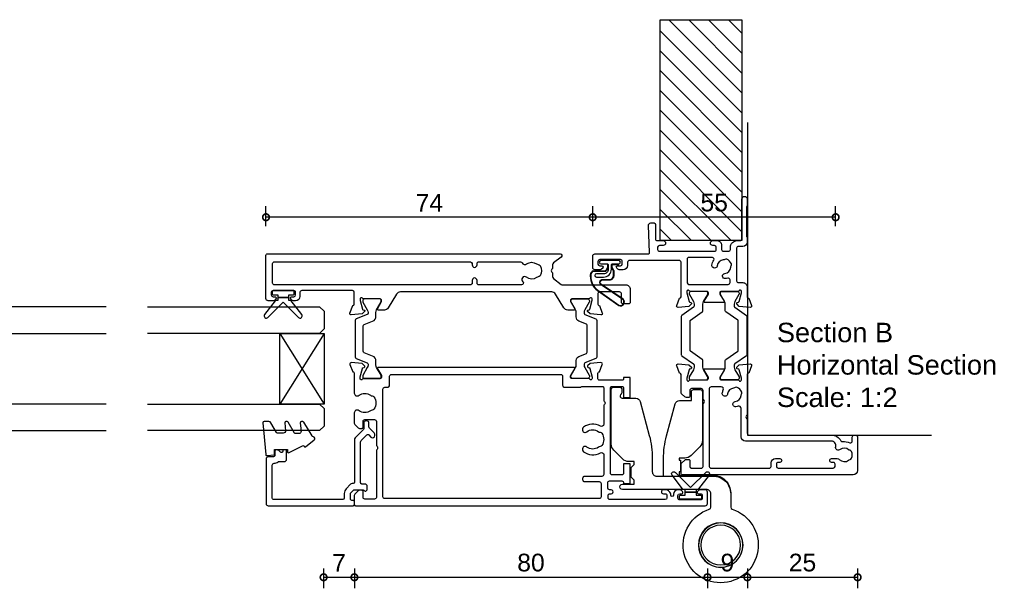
# Model space of a CAD drawing. Header units: millimetres. Extents: x 80 to 17288, y -2623 to 7492.
# Tile 52 of 125: x 3807 to 4030, y 5863 to 5991. Entities that reach past the tile are written whole.
import ezdxf

# ---------------------------------------------------------------- set-up
doc = ezdxf.new("R2010")
doc.units = ezdxf.units.MM
for name, color, linetype in [('Extrusion', 2, 'Continuous'), ('Glass', 140, 'Continuous'), ('Gray', 8, 'Continuous'), ('Gussets', 1, 'Continuous'), ('polyamide', 6, 'Continuous')]:
    doc.layers.add(name, color=color, linetype=linetype)
doc.layers.add('UNO-Dark Grey', color=7, linetype='Continuous', lineweight=13, true_color=0x44474e)
doc.styles.add('UNO Text', font='arial.ttf')
doc.dimstyles.new('UNO', dxfattribs={"dimtxt": 2, "dimasz": 1.5, "dimexe": 1.25, "dimexo": 0.625, "dimtad": 1, "dimdec": 1, "dimzin": 9, "dimtxsty": 'UNO Text', "dimblk": 'DOTSMALL', "dimcen": 2.5, "dimadec": 0, "dimazin": 0, "dimtfac": 1, "dimtdec": 1, "dimtmove": 0, "dimatfit": 3, "dimfxl": 1, "dimfxlon": 1, "dimarcsym": 0})

# ---------------------------------------------------------------- blocks, each defined once
blk = doc.blocks.new('521000')
at = {"layer": 'Extrusion'}
for points in [[(51, 28.8), (51.5, 28.8, -0.414214), (53, 27.3), (53, 26.6, 0.414214), (53.4, 26.2), (62.41, 26.2, -0.986364), (62.41, 25), (61, 25, -0.198912), (60.79, 25.09), (60.77, 25.11, 0.198912), (60.55, 25.2), (54.07, 25.2, 0.198912), (53.86, 25.11), (53.84, 25.09, -0.198962), (53.63, 25), (52.7, 25, -0.41415), (51.7, 26), (51.7, 27, 0.414214), (51.3, 27.4), (43.9, 27.4, 0.414214), (43.5, 27), (43.5, 26, -0.41422), (42.5, 25), (40.3, 25, 0.414157), (40, 24.7), (40, 24.64), (38.3, 24.02, -0.548619), (37.9, 24.33), (38.12, 26.8), (38.66, 27.34, -0.57735), (38.99, 27.25), (39.07, 26.97, 0.267949), (39.21, 26.83), (41.16, 26.31, 0.065543), (41.24, 26.3), (41.5, 26.3, 0.767227), (41.65, 26.86, -0.267949), (41.5, 27.12), (41.5, 30.9, 0.414214), (41.2, 31.2), (40.89, 31.2), (39.3, 30.23, -0.579702), (39, 30.4), (39, 34.6, -0.576766), (39.3, 34.77), (40.89, 33.8), (41.2, 33.8, 0.414214), (41.5, 34.1), (41.5, 37.88, -0.267949), (41.65, 38.14, 0.767227), (41.5, 38.7), (41.24, 38.7, 0.065543), (41.16, 38.69), (39.21, 38.17, 0.267949), (39.07, 38.02), (38.99, 37.75, -0.57735), (38.66, 37.66), (38.12, 38.2), (37.9, 40.67, -0.548619), (38.3, 40.98), (40, 40.36), (40, 40.3, 0.414157), (40.3, 40), (48.1, 40, 0.414217), (48.5, 40.4), (48.5, 51.7, 0.414214), (48.1, 52.1), (47.4, 52.1, -0.414193), (46.4, 53.1), (46.4, 53.97, -0.2), (46.55, 54.32), (46.79, 54.56, -0.2), (47, 54.65, -0.41), (47.3, 54.35), (47.3, 53.7, 0.414189), (47.7, 53.3), (48.3, 53.3, 0.414214), (48.7, 53.7), (48.7, 58.4, 0.414214), (48.3, 58.8), (47.7, 58.8, 0.41418), (47.3, 58.4), (47.3, 58.1), (47.3, 57.95, -0.41), (47, 57.65, -0.2), (46.79, 57.74), (46.55, 57.98, -0.2), (46.4, 58.33), (46.4, 59.5, -0.41), (46.9, 60), (49.5, 60, -0.41), (50, 59.5), (50, 47.44, 0.425129), (50.31, 47.14), (56.45, 47.36, -0.4453), (57, 46.87), (57, 46.1, -0.414214), (56.7, 45.8), (53.4, 45.8, 0.41428), (53, 45.4), (53, 44.05, -1), (51.9, 44.05), (51.9, 44.9, 0.414129), (51.5, 45.3), (51, 45.3, 0.414234), (50.6, 44.9), (50.6, 32.4, 0.414214), (51, 32), (51.5, 32, 0.414205), (51.9, 32.4), (51.9, 32.8, -0.996705), (53, 32.8), (53, 31.8, -0.414566), (52, 30.8), (51, 30.8, 0.414214), (50.6, 30.4), (50.6, 29.2, 0.414213)], [(21.5, 27.12, -0.267769), (21.35, 26.86, 0.76736), (21.5, 26.3), (21.76, 26.3, 0.065543), (21.84, 26.31), (23.79, 26.83, 0.267949), (23.93, 26.97), (24.01, 27.25, -0.57735), (24.34, 27.34), (24.88, 26.8), (25.1, 24.33, -0.548619), (24.7, 24.02), (23, 24.64), (23, 24.7, 0.414071), (22.7, 25), (13.6, 25), (13.45, 25.15, 0.414214), (12.75, 25.15), (12.6, 25), (9.4, 25, 0.414214), (9, 24.6), (9, 5.93, -0.277503), (7.71, 3.81, 0.316398), (7.5, 3.4, -0.138989), (7.26, 1.76, 0.543442), (7.63, 1.2), (8.5, 1.2, -0.414081), (9, 0.7), (9, 0.5, -0.414214), (8.5, 0), (1, 0, -0.414213), (0, 1), (0, 39.7, -0.414214), (0.3, 40), (2.29, 40, -0.198912), (2.65, 39.85), (3.35, 39.15, -0.198913), (3.5, 38.79), (3.5, 38.3, -0.414214), (3.2, 38), (1.9, 38, 0.414214), (1.5, 37.6), (1.5, 35.4, 0.414214), (1.9, 35), (16.1, 35), (16.25, 34.85, 0.414214), (16.95, 34.85), (17.1, 35), (19.1, 35, 0.414214), (19.5, 35.4), (19.5, 37.6, 0.414214), (19.1, 38), (17.8, 38, -0.414214), (17.5, 38.3), (17.5, 38.79, -0.2), (17.65, 39.15), (18.35, 39.85, -0.2), (18.71, 40), (22.7, 40, 0.414071), (23, 40.3), (23, 40.36), (24.7, 40.98, -0.548619), (25.1, 40.67), (24.88, 38.2), (24.34, 37.66, -0.57735), (24.01, 37.75), (23.93, 38.02, 0.267949), (23.79, 38.17), (21.84, 38.69, 0.065543), (21.76, 38.7), (21.5, 38.7, 0.76736), (21.35, 38.14, -0.267949), (21.5, 37.88), (21.5, 34.1, 0.414214), (21.8, 33.8), (22.02, 33.8, 0.137872), (22.17, 33.84), (23.7, 34.77, -0.585524), (24, 34.6), (24, 30.4, -0.585524), (23.7, 30.23), (22.17, 31.16, 0.137872), (22.02, 31.2), (21.8, 31.2, 0.414214), (21.5, 30.9)], [(2.7, 19.6, -0.414202), (3.7, 18.6), (3.7, 17.6, -0.889365), (2.8, 17.6), (2.8, 18, 0.414214), (2.4, 18.4), (1.9, 18.4, 0.414202), (1.5, 18), (1.5, 5.5, 0.414213), (1.9, 5.1), (2.4, 5.1, 0.414215), (2.8, 5.5), (2.8, 5.9, -0.889355), (3.7, 5.9), (3.7, 4.61, -0.219162), (3.49, 4.15, 0.403571), (3.32, 2.03, -0.12305), (3.46, 1.72, 0.239134), (3.74, 1.37, 0.221126), (5.26, 1.37, 0.239134), (5.54, 1.72, -0.12305), (5.68, 2.03, 0.347448), (5.72, 3.93, -0.702074), (6.38, 4.96, 0.481745), (7.6, 5.94), (7.6, 25.4, -0.414156), (8.6, 26.4), (15.04, 26.4, 0.513003), (15.51, 27.06, -0.048433), (15.39, 27.57, -1.000832), (16.58, 27.73, 0.348271), (17.95, 26.41, -0.12305), (18.27, 26.3, 0.239134), (18.72, 26.24, 0.221428), (19.79, 27.31, 0.239134), (19.74, 27.76, -0.12305), (19.62, 28.08, 0.348271), (18.3, 29.45, -1.000832), (18.46, 30.64, -0.070793), (19.2, 30.43, 0.541477), (19.9, 30.89), (19.9, 33.2, 0.414214), (19.5, 33.6), (1.9, 33.6, 0.414214), (1.5, 33.2), (1.5, 20, 0.414214), (1.9, 19.6)]]:
    blk.add_lwpolyline(points, format="xyb", close=True, dxfattribs=at)
blk.add_lwpolyline([(48.58, 32.57, 0.59317), (49.2, 32.9), (49.2, 38.2, 0.414223), (48.8, 38.6), (43.48, 38.6, 0.40033), (43.1, 38.2), (43.1, 29.3, 0.414214), (43.5, 28.9), (44.13, 28.9, 0.510119), (44.51, 29.42, -0.046438), (44.4, 29.92, -0.995868), (45.59, 30.07, 0.348271), (46.96, 28.75, -0.12305), (47.28, 28.63, 0.239134), (47.72, 28.58, 0.221428), (48.8, 29.65, 0.239134), (48.74, 30.1, -0.12305), (48.63, 30.42, 0.348271), (47.31, 31.79, -1.000832), (47.47, 32.98, -0.110255), (48.58, 32.57)], format="xyb", dxfattribs=at)
blk.add_lwpolyline([(21.5, 27.73), (21.5, 27.73)], close=True, dxfattribs=at)
at = {"layer": 'polyamide'}
for points in [[(21.9, 33.94), (22.11, 33.94, 0.131652), (22.21, 33.97), (23.79, 34.88, -0.131652), (24.39, 35.04), (25.88, 35.04, 0.244698), (26.13, 35.17), (28.01, 37.85, -0.244698), (28.18, 37.94), (34.82, 37.94, -0.244698), (34.99, 37.85), (36.87, 35.17, 0.244698), (37.11, 35.04), (38.61, 35.04, -0.131652), (39.21, 34.88), (40.84, 33.94), (41.2, 33.94, 0.414214), (41.5, 34.24), (41.5, 37.74, 0.414214), (41.1, 38.14), (40.89, 38.14, 0.131652), (40.79, 38.11), (39.21, 37.2, -0.131652), (38.61, 37.04), (38.16, 37.04, -0.244698), (37.91, 37.17), (36.06, 39.81, 0.244698), (35.81, 39.94), (27.19, 39.94, 0.244698), (26.94, 39.81), (25.09, 37.17, -0.103471), (25, 37.08, -0.13774), (24.84, 37.04), (24.39, 37.04, -0.131652), (23.79, 37.2), (22.16, 38.14), (21.8, 38.14, 0.414998), (21.5, 37.84), (21.5, 34.34, 0.414214)], [(21.9, 31.06), (22.11, 31.06, -0.131652), (22.21, 31.03), (23.79, 30.12, 0.131652), (24.39, 29.96), (25.88, 29.96, -0.244698), (26.13, 29.83), (28.01, 27.15, 0.244698), (28.18, 27.06), (34.82, 27.06, 0.244698), (34.99, 27.15), (36.87, 29.83, -0.244698), (37.11, 29.96), (38.61, 29.96, 0.131652), (39.21, 30.12), (40.84, 31.06), (41.2, 31.06, -0.414214), (41.5, 30.76), (41.5, 27.26, -0.414214), (41.1, 26.86), (40.89, 26.86, -0.131652), (40.79, 26.89), (39.21, 27.8, 0.131652), (38.61, 27.96), (38.16, 27.96, 0.244698), (37.91, 27.83), (36.06, 25.19, -0.244698), (35.81, 25.06), (27.19, 25.06, -0.244698), (26.94, 25.19), (25.09, 27.83, 0.103471), (25, 27.92, 0.13774), (24.84, 27.96), (24.39, 27.96, 0.131652), (23.79, 27.8), (22.16, 26.86), (21.8, 26.86, -0.414998), (21.5, 27.16), (21.5, 30.66, -0.414214)]]:
    blk.add_lwpolyline(points, format="xyb", close=True, dxfattribs=at)
blk = doc.blocks.new('BACKSEAL1.5')
at = {"layer": 'Gussets'}
for points in [[(-0.35, -2.9), (0.3, -2.9), (0.3, -1.65), (0.3, -0.4), (-0.35, -0.4), (-0.35, -0.02, 0.233448), (-0.45, 0.18), (-3.55, 2.55, 0.936585), (-4.2, 1.8), (-0.75, -1.65), (-4.2, -5.1, 0.936585), (-3.55, -5.85), (-0.45, -3.48, 0.233448), (-0.35, -3.28)], [(1.6, 0.85), (1.2, 0.85, 0.414214), (0.95, 0.6), (0.95, -0.4), (0.3, -0.4), (0.3, -1.65), (0.3, -2.9), (0.95, -2.9), (0.95, -3.9, 0.414214), (1.2, -4.15), (1.6, -4.15, 0.414214), (1.85, -3.9), (1.85, -1.65), (1.85, 0.6, 0.414214)]]:
    blk.add_lwpolyline(points, format="xyb", close=True, dxfattribs=at)
blk = doc.blocks.new('522200')
at = {"layer": 'Extrusion'}
for points in [[(48.4, 19.9), (48.4, 24.4, 0.414214), (48, 24.8), (45.6, 24.8, 0.414214), (45.3, 24.5), (45.3, 24.44), (43.6, 23.82, -0.548619), (43.2, 24.13), (43.42, 26.6), (43.96, 27.14, -0.57735), (44.29, 27.05), (44.37, 26.77, 0.267949), (44.51, 26.63), (46.5, 26.1), (46.8, 26.1, 0.767327), (46.95, 26.66, -0.267949), (46.8, 26.92), (46.8, 30.73, 0.414214), (46.5, 31.03), (46.19, 31.03), (44.6, 30.06, -0.585524), (44.3, 30.23), (44.3, 31.65, -0.261413), (44.78, 32.51), (47.92, 34.42, 0.261413), (48.4, 35.28), (48.4, 69.55, 0.261413), (47.92, 70.4), (44.78, 72.32, -0.261413), (44.3, 73.17), (44.3, 74.6, -0.585524), (44.6, 74.77), (46.19, 73.8), (46.5, 73.8, 0.414214), (46.8, 74.1), (46.8, 77.88, -0.267949), (46.95, 78.14, 0.76731), (46.8, 78.7), (46.54, 78.7, 0.065543), (46.46, 78.69), (44.51, 78.17, 0.267949), (44.37, 78.03), (44.29, 77.75, -0.57735), (43.96, 77.66), (43.42, 78.2), (43.2, 80.67, -0.548619), (43.6, 80.98), (45.3, 80.36), (45.3, 80.3, 0.414204), (45.6, 80), (48.3, 80, 0.414213), (48.7, 80.4), (48.7, 91.9, 0.414214), (48.3, 92.3), (47.4, 92.3, -0.41404), (46.4, 93.3), (46.4, 93.77, -0.198912), (46.54, 94.12), (46.79, 94.36, -0.198912), (47, 94.45), (47, 94.45, -0.414214), (47.3, 94.15), (47.3, 93.7, 0.413403), (47.7, 93.3), (48.3, 93.3, 0.414214), (48.7, 93.7), (48.7, 98.4, 0.414214), (48.3, 98.8), (47.7, 98.8, 0.414214), (47.3, 98.4), (47.3, 97.95, -0.414214), (47, 97.65), (47, 97.65, -0.198912), (46.79, 97.74), (46.54, 97.98, -0.198912), (46.4, 98.33), (46.4, 99.5, -0.414214), (46.9, 100), (56.7, 100, -0.414214), (57, 99.7), (57, 33.39, -0.717885), (56.28, 33.15), (54.95, 34.9, 0.234069), (54.55, 35.1), (53.69, 35.1), (53.55, 35.24, 0.414214), (52.85, 35.24), (52.71, 35.1), (51.85, 35.1, 0.234069), (51.45, 34.9), (50.1, 33.13, 0.164222), (50, 32.83), (50, 18.5, -0.414214), (49, 17.5), (46.1, 17.5, -0.414214), (45.7, 17.9), (45.7, 19.1, -0.414214), (46.1, 19.5), (48, 19.5, 0.414214)], [(50, 42.09), (50, 51.8, -0.414214), (50.4, 52.2), (51, 52.2, 1), (51, 53.3), (50.4, 53.3, -0.414214), (50, 53.7), (50, 98.1, -0.414214), (50.4, 98.5), (54.8, 98.5, -0.414214), (55.2, 98.1), (55.2, 53.7, -0.414213), (54.8, 53.3), (54.5, 53.3, 1), (54.5, 52.2), (54.8, 52.2, -0.414214), (55.2, 51.8), (55.2, 42.35, -0.299503), (54.96, 41.98, 0.502765), (54.72, 40.96, -0.330962), (54.73, 38.7, 0.14398), (54.6, 38.34, -0.245791), (54.35, 37.92, -0.280014), (52.05, 37.92, -0.245791), (51.8, 38.34, 0.14398), (51.67, 38.7, -0.336408), (51.71, 41, 0.979954), (50.7, 41.83, -0.696704)], [(31.3, 74.6, 0.585524), (31, 74.77), (29.47, 73.84, -0.137872), (29.32, 73.8), (29.1, 73.8, -0.414214), (28.8, 74.1), (28.8, 77.88, 0.267949), (28.65, 78.14, -0.767327), (28.8, 78.7), (29.06, 78.7, -0.065543), (29.14, 78.69), (31.09, 78.17, -0.267949), (31.23, 78.03), (31.31, 77.75, 0.57735), (31.64, 77.66), (32.18, 78.2), (32.4, 80.67, 0.548619), (32, 80.98), (30.3, 80.36), (30.3, 80.3, -0.414214), (30, 80), (25.49, 80, 0.635387), (24.99, 78.93, -0.331343), (25, 76.33, 0.14918), (24.87, 75.94, -0.237824), (24.65, 75.55, -0.306676), (21.85, 75.55, -0.237824), (21.63, 75.94, 0.14918), (21.49, 76.33, -0.331343), (21.51, 78.93, 0.635387), (21, 80), (18.71, 80, 0.198912), (18.35, 79.85), (17.65, 79.15, 0.198912), (17.5, 78.79), (17.5, 78.3, 0.414214), (17.8, 78), (19.1, 78, -0.414214), (19.5, 77.6), (19.5, 75.4, -0.414214), (19.1, 75), (13.6, 75), (13.45, 74.85, -0.414214), (12.75, 74.85), (12.6, 75), (1.9, 75, -0.414214), (1.5, 75.4), (1.5, 77.6, -0.414214), (1.9, 78), (3.2, 78, 0.414214), (3.5, 78.3), (3.5, 78.79, 0.198912), (3.35, 79.15), (2.65, 79.85, 0.198912), (2.29, 80), (0.3, 80, 0.414214), (0, 79.7), (0, 0.5, 0.414249), (0.5, 0), (3.1, 0, 0.415107), (3.6, 0.5), (3.6, 1.67, 0.198912), (3.45, 2.02), (3.21, 2.26, 0.668195), (2.7, 2.05), (2.7, 1.6, -0.41534), (2.3, 1.2), (1.7, 1.2, -0.414214), (1.3, 1.6), (1.3, 6.3, -0.414214), (1.7, 6.7), (2.3, 6.7, -0.413964), (2.7, 6.3), (2.7, 5.85, 0.668179), (3.21, 5.64), (3.45, 5.88, 0.198912), (3.6, 6.23), (3.6, 6.7, 0.414008), (2.6, 7.7), (2.4, 7.7, -1), (2.4, 8.3, 0.414216), (3.6, 9.5), (3.6, 10, 1), (2.7, 10), (2.7, 9.6, -0.414214), (2.3, 9.2), (1.8, 9.2, -0.414213), (1.4, 9.6), (1.4, 22.1, -0.414214), (1.8, 22.5), (2.3, 22.5, -0.414224), (2.7, 22.1), (2.7, 21.8, 1.000011), (3.6, 21.8), (3.6, 22.2, -0.414196), (4, 22.6), (5.2, 22.6, -0.414214), (5.6, 22.2), (5.6, 19.4, -0.414214), (5.2, 19), (5, 19), (5, 17.5), (9.5, 17.5), (9.5, 19), (7.4, 19, -0.414214), (7, 19.4), (7, 21.6, -0.414214), (7.4, 22), (26.6, 22, -0.414214), (27, 21.6), (27, 19.4, -0.414214), (26.6, 19), (24.5, 19), (24.5, 17.5), (29, 17.5), (29, 19), (28.7, 19, -0.414214), (28.4, 19.3), (28.4, 24.5, -0.414214), (28.7, 24.8), (30, 24.8, -0.414214), (30.3, 24.5), (30.3, 24.44), (32, 23.82, 0.548619), (32.4, 24.13), (32.18, 26.6), (31.64, 27.14, 0.57735), (31.31, 27.05), (31.23, 26.77, -0.267949), (31.09, 26.63), (29.1, 26.1), (28.8, 26.1, -0.767327), (28.65, 26.66, 0.267949), (28.8, 26.92), (28.8, 30.73, -0.414214), (29.1, 31.03), (29.32, 31.03, -0.137872), (29.47, 30.99), (31, 30.06, 0.585524), (31.3, 30.23)], [(27, 28.35), (27, 23.8, -0.414214), (26.7, 23.5), (23.75, 23.5), (23.6, 23.35, -0.414214), (22.9, 23.35), (22.75, 23.5), (18.44, 23.5, -0.578263), (18.01, 24.25, 0.302535), (17.77, 28.1, 0.234673), (17.37, 28.3), (17.09, 28.3, 0.414214), (16.59, 27.8), (16.59, 27.73, 0.175091), (16.74, 27.31, -0.331343), (16.76, 24.71, 0.14918), (16.62, 24.32, -0.237824), (16.4, 23.93, -0.306676), (13.6, 23.93, -0.237824), (13.38, 24.32, 0.14918), (13.24, 24.71, -0.331332), (13.26, 27.31, 0.175481), (13.41, 27.73), (13.41, 27.8, 0.414214), (12.91, 28.3), (12.63, 28.3, 0.234674), (12.23, 28.1, 0.302535), (11.99, 24.25, -0.578265), (11.56, 23.5), (7.05, 23.5, -0.414213), (6.65, 23.9), (6.65, 27.8, 0.414214), (6.15, 28.3), (5.95, 28.3, 0.414214), (5.45, 27.8), (5.45, 24.5, -0.414214), (5.05, 24.1), (2, 24.1, -0.414214), (1.6, 24.5), (1.6, 73.1, -0.414214), (2, 73.5), (26.4, 73.5, -0.414214), (26.8, 73.1), (26.8, 72.5, 0.414214), (27.3, 72), (29.3, 72, -0.414214), (29.7, 71.6), (29.7, 33.23, -0.414214), (29.3, 32.83), (27.3, 32.83, 0.414214), (26.8, 32.33), (26.8, 28.96, 0.131652), (26.87, 28.71), (26.93, 28.6, -0.131652)]]:
    blk.add_lwpolyline(points, format="xyb", close=True, dxfattribs=at)
at = {"layer": 'polyamide'}
for points in [[(42.29, 79.54, 0.305731), (41.92, 79.79), (33.68, 79.79, 0.305731), (33.31, 79.54), (32.32, 77.07, -0.305731), (32.04, 76.89), (31.86, 76.89, -0.131652), (31.26, 77.05), (29.46, 78.09), (29.1, 78.09, 0.414214), (28.8, 77.79), (28.8, 74.29, 0.414214), (29.2, 73.89), (29.35, 73.89, 0.131652), (29.55, 73.94), (31.26, 74.93, -0.131652), (31.86, 75.09), (32.73, 75.09, 0.305731), (33.85, 75.84), (34.61, 77.74, -0.305731), (34.98, 77.99), (40.62, 77.99, -0.305731), (40.99, 77.74), (41.75, 75.84, 0.305731), (42.87, 75.09), (43.74, 75.09, -0.131652), (44.34, 74.93), (46.14, 73.89), (46.5, 73.89, 0.414214), (46.8, 74.19), (46.8, 77.69, 0.414214), (46.4, 78.09), (46.25, 78.09, 0.131652), (46.05, 78.03), (44.34, 77.05, -0.131652), (43.74, 76.89), (43.56, 76.89, -0.305731), (43.28, 77.07)], [(29.35, 26.74), (29.2, 26.74, -0.414214), (28.8, 27.14), (28.8, 30.54, -0.414214), (29.2, 30.94), (29.35, 30.94, -0.131652), (29.55, 30.89), (31.26, 29.9, 0.131652), (31.86, 29.74), (32.87, 29.74, -0.305731), (33.8, 29.12), (34.48, 27.43, 0.305731), (34.75, 27.24), (40.85, 27.24, 0.305731), (41.12, 27.43), (41.8, 29.12, -0.305731), (42.73, 29.74), (43.74, 29.74, 0.131652), (44.34, 29.9), (46.05, 30.89, -0.131652), (46.25, 30.94), (46.4, 30.94, -0.414214), (46.8, 30.54), (46.8, 27.14, -0.414214), (46.4, 26.74), (46.25, 26.74, -0.131652), (46.05, 26.8), (44.34, 27.78, 0.131652), (43.74, 27.94), (43.56, 27.94, 0.305731), (43.28, 27.75), (42.29, 25.29, -0.305731), (41.92, 25.04), (41.92, 25.04), (33.68, 25.04, -0.305731), (33.31, 25.29), (32.32, 27.75, 0.305731), (32.04, 27.94), (31.86, 27.94, 0.131652), (31.26, 27.78), (29.55, 26.8, -0.131652)]]:
    blk.add_lwpolyline(points, format="xyb", close=True, dxfattribs=at)
blk = doc.blocks.new('QLON48800')
at = {"layer": 'Gussets'}
for points in [[(-1.01, -0.51), (-1.47, -0.51, 0.131652), (-1.59, -0.54), (-2.27, -0.93, 0.267949), (-2.4, -1.15), (-2.37, -3.74, -0.330082), (-3.25, -4.42), (-3.54, -4.42, -0.242084), (-6.8, -2.75), (-10.2, 2.02, -0.840847), (-8.77, 3.05), (-5.44, -1.86, 0.252571), (-4.92, -2.15), (-4.92, -2.15, 0.376647), (-4.36, -1.52), (-4.39, -0.03, -0.414214), (-3.39, 0.97), (-2.4, 0.97, -0.131652), (-2.27, 0.93), (-1.59, 0.54, 0.131652), (-1.47, 0.51), (-1.01, 0.51, 0.414214), (-0.88, 0.63), (-0.88, 2.02)], [(-1.11, -0.41), (-1.47, -0.41, 0.131652), (-1.64, -0.45), (-2.32, -0.85, 0.268481), (-2.5, -1.15), (-2.47, -3.72, -0.325102), (-3.25, -4.32), (-3.54, -4.32, -0.242084), (-6.71, -2.69), (-10.12, 2.07, -0.831226), (-8.85, 2.99), (-5.53, -1.92, 0.254578), (-4.91, -2.25, 0.379612), (-4.26, -1.51), (-4.29, -0.03, -0.413856), (-3.39, 0.87), (-2.4, 0.87, -0.131652), (-2.32, 0.85), (-1.64, 0.45, 0.131652), (-1.47, 0.41), (-1.01, 0.41, 0.414214), (-0.78, 0.63), (-0.78, 1.92)]]:
    blk.add_lwpolyline(points, format="xyb", dxfattribs=at)
blk.add_lwpolyline([(0, 2.02), (0, -2.02, -1), (-0.76, -2.02), (-0.76, -0.63, 0.414214), (-1.01, -0.38), (-2, -0.38, 0.414214), (-3, -1.38), (-3, -3.02, -1), (-3.76, -3.02), (-3.76, -1.42, -0.414214), (-1.96, 0.38), (-1.01, 0.38, 0.414214), (-0.76, 0.63), (-0.76, 2.02, -1)], format="xyb", close=True, dxfattribs=at)
blk = doc.blocks.new('_DotSmall')
at = {"color": 0, "linetype": 'ByBlock', "const_width": 0.5}
blk.add_lwpolyline([(-0.0625, 0, 1), (0.0625, 0, 1)], format="xyb", close=True, dxfattribs=at)
blk = doc.blocks.new('*D275')
at = {"color": 0, "lineweight": -2, "transparency": 16777216}
for p, q in [((3876.02, 5867.03), (3876.02, 5862.53)), ((3883, 5867.03), (3883, 5862.53)), ((3876.02, 5865.03), (3883, 5865.03))]:
    blk.add_line(p, q, dxfattribs=at)
at = {"layer": 'Defpoints', "color": 0, "transparency": 16777216}
for p in [(3876.02, 5900.52), (3883, 5882.85), (3883, 5865.03)]:
    blk.add_point(p, dxfattribs=at)
at = {"color": 0, "lineweight": -2, "transparency": 16777216, "xscale": 3, "yscale": 3, "zscale": 3, "rotation": 180}
blk.add_blockref('_DotSmall', (3876.02, 5865.03), dxfattribs=at)
at = {"color": 0, "lineweight": -2, "transparency": 16777216, "xscale": 3, "yscale": 3, "zscale": 3}
blk.add_blockref('_DotSmall', (3883, 5865.03), dxfattribs=at)
at = {"color": 0, "transparency": 16777216, "insert": (3879.51, 5868.28), "char_height": 4, "attachment_point": 5, "style": 'UNO Text'}
blk.add_mtext('7', dxfattribs=at)
blk = doc.blocks.new('*U221')
at = {"layer": 'Glass'}
for p, q in [((-8, 0), (8, 10)), ((-8, 10), (8, 0))]:
    blk.add_line(p, q, dxfattribs=at)
for points in [[(-14, 40), (-14, 1), (-13, 0), (-9, 0), (-8, 1), (-8, 40)], [(8, 40), (8, 1), (9, 0), (13, 0), (14, 1), (14, 40)]]:
    blk.add_lwpolyline(points, dxfattribs=at)
blk.add_lwpolyline([(-8, 0), (8, 0), (8, 10), (-8, 10)], close=True, dxfattribs=at)
blk = doc.blocks.new('421802')
at = {"layer": 'Extrusion'}
blk.add_lwpolyline([(9.2, 23.15, -0.400098), (9.6, 22.76, 0.145125), (9.92, 21.85, -0.157511), (10, 21.62), (10, 20.4, 0.414214), (10.5, 19.9), (12.35, 19.9, 0.414214), (12.65, 20.2), (12.65, 20.5, 0.414214), (12.35, 20.8), (12.32, 20.8, -0.668179), (12.11, 21.31), (12.5, 21.7, 0.198912), (12.65, 22.05), (12.65, 22.25, 0.414214), (12.35, 22.55), (11.4, 22.55, -0.414214), (11.1, 22.85), (11.1, 24.05, 0.414214), (10.6, 24.55), (0.5, 24.55, 0.414214), (0, 24.05), (0, 4.85, 0.414214), (0.3, 4.55), (0.9, 4.55, 0.414214), (1.2, 4.85), (1.2, 5.15, -0.414214), (1.5, 5.45), (2.7, 5.45, -0.198912), (2.91, 5.36), (3.51, 4.76, -0.198912), (3.6, 4.55), (3.6, 2.59, -0.267785), (3.45, 2.33, 0.492955), (3.39, 1.86), (3.45, 1.79, 0.198912), (3.8, 1.65), (4.4, 1.65, 0.414214), (4.9, 2.15), (4.9, 2.85, -0.414214), (5.2, 3.15), (14.4, 3.15, -0.19891), (14.75, 3), (16.03, 1.72, -0.414214), (16.03, 1.3), (15.53, 0.8, 0.668179), (15.88, -0.05), (16.17, -0.05, 0.198912), (16.52, 0.09), (17.59, 1.16, -0.198912), (17.8, 1.25), (18.7, 1.25, 0.414214), (19.2, 1.75), (19.2, 1.95, 0.414214), (18.7, 2.45), (17.4, 2.45, -0.198912), (17.19, 2.53), (15.33, 4.4, 0.198912), (14.98, 4.55), (5.3, 4.55, -0.414213), (5, 4.85), (5, 5.06, 0.198839), (4.85, 5.41), (3.86, 6.41, 0.198912), (2.8, 6.85), (1.7, 6.85, -0.414204), (1.4, 7.15), (1.4, 22.85, -0.414223), (1.7, 23.15)], format="xyb", close=True, dxfattribs=at)
blk = doc.blocks.new('*D276')
at = {"color": 0, "lineweight": -2, "transparency": 16777216}
for p, q in [((3883, 5867.03), (3883, 5862.53)), ((3962.97, 5867.03), (3962.97, 5862.53)), ((3883, 5865.03), (3962.97, 5865.03))]:
    blk.add_line(p, q, dxfattribs=at)
at = {"layer": 'Defpoints', "color": 0, "transparency": 16777216}
for p in [(3883, 5882.85), (3962.97, 5882.42), (3962.97, 5865.03)]:
    blk.add_point(p, dxfattribs=at)
at = {"color": 0, "lineweight": -2, "transparency": 16777216, "xscale": 3, "yscale": 3, "zscale": 3, "rotation": 180}
blk.add_blockref('_DotSmall', (3883, 5865.03), dxfattribs=at)
at = {"color": 0, "lineweight": -2, "transparency": 16777216, "xscale": 3, "yscale": 3, "zscale": 3}
blk.add_blockref('_DotSmall', (3962.97, 5865.03), dxfattribs=at)
at = {"color": 0, "transparency": 16777216, "insert": (3922.99, 5868.33), "char_height": 4, "attachment_point": 5, "style": 'UNO Text'}
blk.add_mtext('80', dxfattribs=at)
blk = doc.blocks.new('*D277')
at = {"color": 0, "lineweight": -2, "transparency": 16777216}
for p, q in [((3962.97, 5867.03), (3962.97, 5862.53)), ((3972, 5867.03), (3972, 5862.53)), ((3962.97, 5865.03), (3972, 5865.03))]:
    blk.add_line(p, q, dxfattribs=at)
at = {"layer": 'Defpoints', "color": 0, "transparency": 16777216}
for p in [(3972, 5897.22), (3962.97, 5882.42), (3972, 5865.03)]:
    blk.add_point(p, dxfattribs=at)
at = {"color": 0, "lineweight": -2, "transparency": 16777216, "xscale": 3, "yscale": 3, "zscale": 3, "rotation": 180}
blk.add_blockref('_DotSmall', (3962.97, 5865.03), dxfattribs=at)
at = {"color": 0, "lineweight": -2, "transparency": 16777216, "xscale": 3, "yscale": 3, "zscale": 3}
blk.add_blockref('_DotSmall', (3972, 5865.03), dxfattribs=at)
at = {"color": 0, "transparency": 16777216, "insert": (3967.49, 5868.33), "char_height": 4, "attachment_point": 5, "style": 'UNO Text'}
blk.add_mtext('9', dxfattribs=at)
blk = doc.blocks.new('*D278')
at = {"color": 0, "lineweight": -2, "transparency": 16777216}
for p, q in [((3972, 5867.03), (3972, 5862.53)), ((3996.97, 5867.03), (3996.97, 5862.53)), ((3972, 5865.03), (3996.97, 5865.03))]:
    blk.add_line(p, q, dxfattribs=at)
at = {"layer": 'Defpoints', "color": 0, "transparency": 16777216}
for p in [(3972, 5897.22), (3996.97, 5892.97), (3996.97, 5865.03)]:
    blk.add_point(p, dxfattribs=at)
at = {"color": 0, "lineweight": -2, "transparency": 16777216, "xscale": 3, "yscale": 3, "zscale": 3, "rotation": 180}
blk.add_blockref('_DotSmall', (3972, 5865.03), dxfattribs=at)
at = {"color": 0, "lineweight": -2, "transparency": 16777216, "xscale": 3, "yscale": 3, "zscale": 3}
blk.add_blockref('_DotSmall', (3996.97, 5865.03), dxfattribs=at)
at = {"color": 0, "transparency": 16777216, "insert": (3984.49, 5868.33), "char_height": 4, "attachment_point": 5, "style": 'UNO Text'}
blk.add_mtext('25', dxfattribs=at)
blk = doc.blocks.new('*D279')
at = {"color": 0, "lineweight": -2, "transparency": 16777216}
for p, q in [((3936.97, 5944.52), (3936.97, 5949.02)), ((3992, 5944.52), (3992, 5949.02)), ((3992, 5946.52), (3936.97, 5946.52))]:
    blk.add_line(p, q, dxfattribs=at)
at = {"layer": 'Defpoints', "color": 0, "transparency": 16777216}
for p in [(3936.97, 5946.52), (3936.97, 5936.42), (3992, 5896.22)]:
    blk.add_point(p, dxfattribs=at)
at = {"color": 0, "lineweight": -2, "transparency": 16777216, "xscale": 3, "yscale": 3, "zscale": 3, "rotation": 180}
blk.add_blockref('_DotSmall', (3936.97, 5946.52), dxfattribs=at)
at = {"color": 0, "lineweight": -2, "transparency": 16777216, "xscale": 3, "yscale": 3, "zscale": 3}
blk.add_blockref('_DotSmall', (3992, 5946.52), dxfattribs=at)
at = {"color": 0, "transparency": 16777216, "insert": (3964.49, 5949.81), "char_height": 4, "attachment_point": 5, "style": 'UNO Text'}
blk.add_mtext('55', dxfattribs=at)
blk = doc.blocks.new('*D280')
at = {"color": 0, "lineweight": -2, "transparency": 16777216}
for p, q in [((3862.97, 5944.52), (3862.97, 5949.02)), ((3936.97, 5944.52), (3936.97, 5949.02)), ((3936.97, 5946.52), (3862.97, 5946.52))]:
    blk.add_line(p, q, dxfattribs=at)
at = {"layer": 'Defpoints', "color": 0, "transparency": 16777216}
for p in [(3862.97, 5946.52), (3936.97, 5936.42), (3862.97, 5929.52)]:
    blk.add_point(p, dxfattribs=at)
at = {"color": 0, "lineweight": -2, "transparency": 16777216, "xscale": 3, "yscale": 3, "zscale": 3, "rotation": 180}
blk.add_blockref('_DotSmall', (3862.97, 5946.52), dxfattribs=at)
at = {"color": 0, "lineweight": -2, "transparency": 16777216, "xscale": 3, "yscale": 3, "zscale": 3}
blk.add_blockref('_DotSmall', (3936.97, 5946.52), dxfattribs=at)
at = {"color": 0, "transparency": 16777216, "insert": (3899.97, 5949.77), "char_height": 4, "attachment_point": 5, "style": 'UNO Text'}
blk.add_mtext('74', dxfattribs=at)
blk = doc.blocks.new('H100 Top')
at = {"layer": 'Gussets'}
blk.add_lwpolyline([(-2.6, 8.09, 6.388936), (2.6, 8.09, -0.325923), (2.25, 8.57), (2.25, 11.6, -0.414214), (3.25, 12.6), (22.25, 12.6, 1.000418), (22.25, 13.8), (19.64, 13.8), (19.64, 14.68), (20.3, 15.34), (20.3, 17.54), (19.64, 18.2), (19.64, 18.9), (20.82, 18.9, 0.198912), (22.24, 19.49), (24.21, 21.46, 0.198912), (24.8, 22.88), (24.8, 35.2, 0.414214), (24.3, 35.7), (22.9, 35.7, 0.414214), (22.4, 35.2), (22.4, 34.64, 0.216386), (22.67, 34.06, -0.654608), (22.3, 33.22), (19.21, 33.22, 0.339454), (18.24, 32.48), (16.18, 24.8, 0.065543), (15.5, 19.62), (15.5, 16.6, -0.414214), (14.5, 15.6), (1.75, 15.6, 0.414214), (-2.25, 11.6), (-2.25, 8.57, -0.325928)], format="xyb", close=True, dxfattribs=at)
blk.add_lwpolyline([(12.95, 15.6), (12.95, 19.52, 0.065543), (12.27, 24.7), (10.32, 31.98, 0.339454), (9.35, 32.72), (6.65, 32.72), (6.65, 34.7, 0.414214), (6.15, 35.2), (4.65, 35.2, 0.414214), (4.15, 34.7), (4.15, 23.68, 0.198912), (4.74, 22.26), (6.71, 20.29, 0.198912), (8.13, 19.7), (9.45, 19.7), (9.45, 19.2), (9.15, 19.2), (9.15, 16.6), (9.45, 16.6), (9.45, 15.8), (1.75, 15.8, 0.414214), (-2.25, 11.8), (-2.25, 8.57, -0.325923), (-2.6, 8.09)], format="xyb", dxfattribs=at)
for radius in [5.05, 5, 4.5]:
    blk.add_circle((0, 0), radius, dxfattribs=at)
blk = doc.blocks.new('*U559')
at = {"linetype": 'ByBlock'}
h = blk.add_hatch(dxfattribs=at)
h.set_pattern_fill('ANSI31', color=40)
h.set_pattern_definition([(45, (90, 9e-13), (-2.245064, 2.245064), [])])
h.paths.add_polyline_path([(-50, -18.5), (-50, 0), (0, 0), (0, -18.5)])
at = {"color": 40, "linetype": 'Continuous'}
blk.add_lwpolyline([(-50, -18.5), (-50, 0), (0, 0), (0, -18.5)], close=True, dxfattribs=at)

msp = doc.modelspace()

# ---------------------------------------------------------------- linework, layer by layer
at = {"layer": 'Gray'}
msp.add_lwpolyline([(3972, 5967.97), (3972, 5897.22), (4013.72, 5897.22)], dxfattribs=at)
at = {"layer": 'Gussets'}
msp.add_lwpolyline([(3869.31, 5893.79), (3870.2, 5894.25), (3871.26, 5894.81), (3871.56, 5894.83), (3871.59, 5894.69, 0.574588), (3871.91, 5894.57), (3873.9, 5896.14, 0.613071), (3873.72, 5896.83, -0.204408), (3873.4, 5897.05), (3871.52, 5900.14, 0.266679), (3871.3, 5900.26), (3871, 5900.26, 0.440011), (3870.75, 5899.99), (3870.92, 5898.08, -0.440011), (3870.42, 5897.54), (3869.67, 5897.54, -0.266679), (3869.45, 5897.66), (3868.01, 5900.14, 0.266679), (3867.79, 5900.26), (3867.49, 5900.26, 0.440011), (3867.24, 5899.99), (3867.4, 5898.2, -0.440011), (3866.9, 5897.66), (3865.53, 5897.66, -0.271081), (3865.32, 5897.79), (3864.09, 5899.98, 0.288187), (3863.64, 5900.26), (3862.53, 5900.26, 0.440011), (3862.28, 5899.99), (3862.91, 5892.79, 0.414214), (3863.18, 5892.56), (3864.91, 5892.71), (3864.91, 5893.96), (3867.81, 5893.96), (3867.81, 5893.51, 0.553939), (3868.24, 5893.24), (3869.31, 5893.79), (3870.2, 5894.25)], format="xyb", dxfattribs=at)

# ---------------------------------------------------------------- block references
for name, p, rotation in [('*U559', (3970.77, 5941.22), 270), ('521000', (3996.97, 5888.22), 90.00000000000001), ('522200', (3962.97, 5881.22), 90.00000000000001), ('*U221', (3786.77, 5912.23), 270), ('421802', (3887.55, 5881.22), 90)]:
    msp.add_blockref(name, p, dxfattribs=dict(rotation=rotation))
at = {"xscale": -1}
for name, p, rotation in [('QLON48800', (3940.84, 5936.72), 270.0000000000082), ('*U221', (3876.12, 5912.23), 90)]:
    msp.add_blockref(name, p, dxfattribs=dict(at, rotation=rotation))
msp.add_blockref('H100 Top', (3965.97, 5872.32), dxfattribs=at)
at = {"layer": 'Gussets', "rotation": 90}
msp.add_blockref('BACKSEAL1.5', (3865.22, 5928.02), dxfattribs=at)
at = {"layer": 'Gussets', "xscale": -1, "rotation": 90}
msp.add_blockref('BACKSEAL1.5', (3957.49, 5884.57), dxfattribs=at)

# ---------------------------------------------------------------- texts
at = {"layer": 'UNO-Dark Grey', "insert": (3978.69, 5903.5), "char_height": 4.4, "attachment_point": 7, "style": 'UNO Text'}
msp.add_mtext_dynamic_manual_height_columns('Section B\\PHorizontal Section\\PScale: 1:2', width=159.8073, gutter_width=12.5, heights=[63.12], dxfattribs=at)

# ---------------------------------------------------------------- dimensions: what is measured, and where the dimension line sits
for base, p1, p2, picture, middle in [((3862.97, 5946.52), (3936.97, 5936.42), (3862.97, 5929.52), '*D280', (3899.97, 5949.77)), ((3936.97, 5946.52), (3992, 5896.22), (3936.97, 5936.42), '*D279', (3964.49, 5949.81)), ((3883, 5865.03), (3876.02, 5900.52), (3883, 5882.85), '*D275', (3879.51, 5868.28)), ((3972, 5865.03), (3962.97, 5882.42), (3972, 5897.22), '*D277', (3967.49, 5868.33)), ((3996.97, 5865.03), (3972, 5897.22), (3996.97, 5892.97), '*D278', (3984.49, 5868.33)), ((3962.97, 5865.03), (3883, 5882.85), (3962.97, 5882.42), '*D276', (3922.99, 5868.33))]:
    dim = msp.add_linear_dim(base=base, p1=p1, p2=p2, dimstyle='UNO')
    dim.commit()
    dim.dimension.update_dxf_attribs({"geometry": picture, "text_midpoint": middle})

doc.saveas('drawing.dxf')
